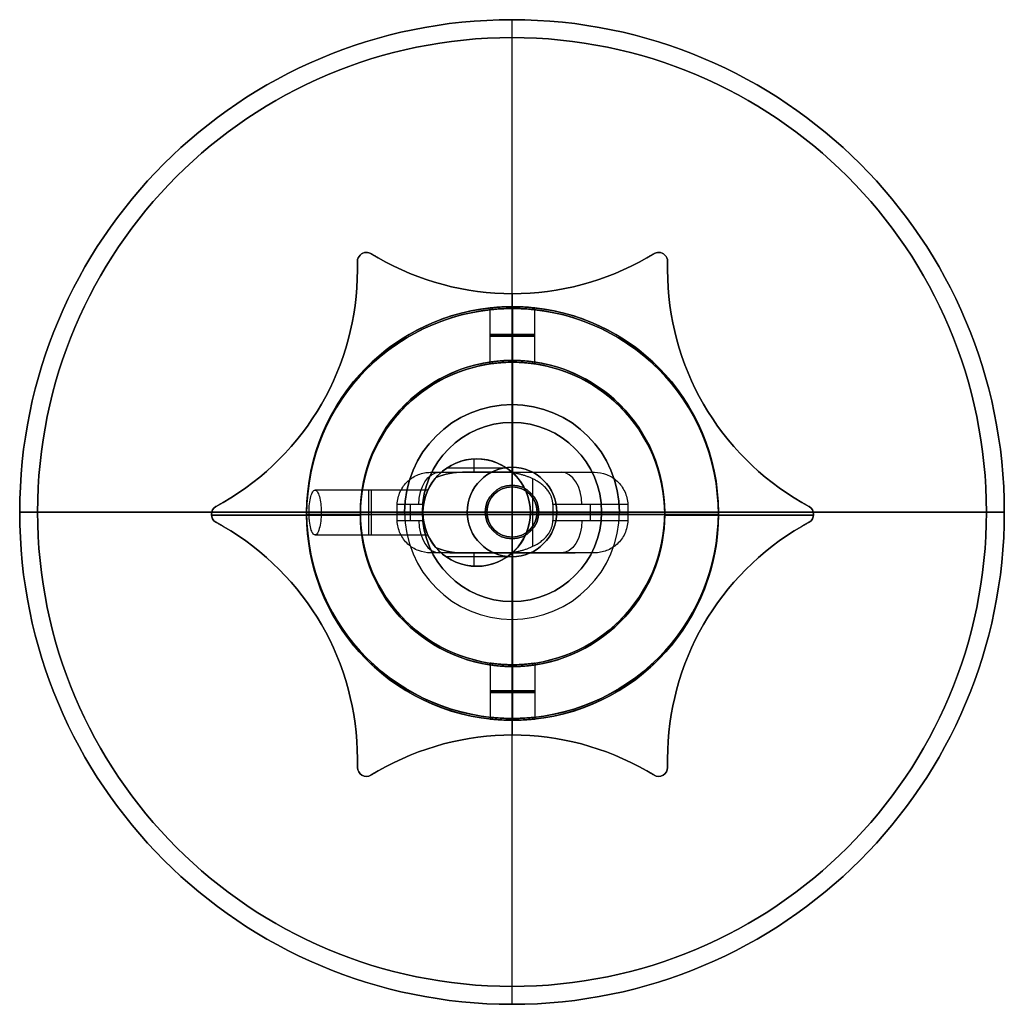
# Model space of a CAD drawing. Header units: millimetres. Extents: x 693.1 to 748.1, y -27.4 to 27.6.
import ezdxf

# ---------------------------------------------------------------- set-up
doc = ezdxf.new("R2010")
doc.units = ezdxf.units.MM
for name, color, linetype in [('CABLE', 7, 'Continuous'), ('Capa 01', 7, 'Continuous'), ('LUZ', 7, 'Continuous'), ('METAL NEGRO', 7, 'Continuous')]:
    doc.layers.add(name, color=color, linetype=linetype)

msp = doc.modelspace()

# ---------------------------------------------------------------- linework, layer by layer
at = {"layer": 'CABLE'}
for p, q in [((720.604, -1.267, 922.563), (720.604, 1.533, 922.563)), ((720.604, -1.267, 1216.75), (720.604, 1.533, 1216.75)), ((722.004, 0.133, 922.563), (719.204, 0.133, 922.563)), ((719.204, 0.133, 1216.75), (722.004, 0.133, 1216.75)), ((719.204, 0.133, 1216.75), (719.204, 0.133, 922.563)), ((722.004, 0.133, 1216.75), (722.004, 0.133, 922.563))]:
    msp.add_line(p, q, dxfattribs=at)
at = {"layer": 'CABLE', "extrusion": (0, 0, -1)}
for centre, start, end in [((-720.604, 0.133, -922.563), 270, 90), ((-720.604, 0.133, -1069.656), 270, 90), ((-720.604, 0.133, -1216.75), 90, 270), ((-720.604, 0.133, -1069.656), 90, 270)]:
    msp.add_arc(centre, 1.4, start, end, dxfattribs=at)
at = {"layer": 'CABLE'}
for centre, start, end in [((720.604, 0.133, 1216.75), 90, 270), ((720.604, 0.133, 922.563), 270, 90)]:
    msp.add_arc(centre, 1.4, start, end, dxfattribs=at)
for points in [[(720.604, 1.533, 922.563), (720.604, 1.533, 1020.625), (720.604, 1.533, 1118.688), (720.604, 1.533, 1216.75)], [(720.604, -1.267, 1216.75), (720.604, -1.267, 1118.688), (720.604, -1.267, 1020.625), (720.604, -1.267, 922.563)]]:
    msp.add_open_spline(points, degree=3, dxfattribs=at)
at = {"layer": 'Capa 01'}
for p, q in [((720.604, 27.633, 1411.75), (720.604, 27.633, 1226.75)), ((720.604, 26.633, 1411.75), (720.604, 27.633, 1411.75)), ((720.604, 6.133, 1226.75), (720.604, 27.633, 1226.75)), ((720.604, 26.633, 1411.75), (720.604, 26.633, 1227.75)), ((720.604, 5.133, 1227.75), (720.604, 26.633, 1227.75)), ((720.604, 6.133, 1224.75), (720.604, 6.133, 1226.75)), ((720.604, 2.633, 1224.75), (720.604, 6.133, 1224.75)), ((720.604, 5.133, 1225.75), (720.604, 5.133, 1227.75)), ((720.604, 1.633, 1225.75), (720.604, 5.133, 1225.75)), ((720.604, 2.633, 1216.75), (720.604, 2.633, 1224.75)), ((720.604, -2.367, 1216.75), (720.604, 2.633, 1216.75)), ((720.604, 1.633, 1217.75), (720.604, 1.633, 1225.75)), ((720.604, -1.367, 1217.75), (720.604, 1.633, 1217.75)), ((693.104, 0.133, 1411.75), (694.104, 0.133, 1411.75)), ((714.604, 0.133, 1226.75), (693.104, 0.133, 1226.75)), ((694.104, 0.133, 1227.75), (715.604, 0.133, 1227.75)), ((718.104, 0.133, 1224.75), (714.604, 0.133, 1224.75)), ((715.604, 0.133, 1225.75), (719.104, 0.133, 1225.75)), ((723.104, 0.133, 1216.75), (718.104, 0.133, 1216.75)), ((719.104, 0.133, 1217.75), (722.104, 0.133, 1217.75)), ((722.104, 0.133, 1225.75), (725.604, 0.133, 1225.75)), ((726.604, 0.133, 1224.75), (723.104, 0.133, 1224.75)), ((725.604, 0.133, 1227.75), (747.104, 0.133, 1227.75)), ((748.104, 0.133, 1226.75), (726.604, 0.133, 1226.75)), ((747.104, 0.133, 1411.75), (748.104, 0.133, 1411.75)), ((720.604, -1.367, 1217.75), (720.604, -1.367, 1225.75)), ((720.604, -4.867, 1225.75), (720.604, -1.367, 1225.75)), ((720.604, -5.867, 1224.75), (720.604, -2.367, 1224.75)), ((720.604, -2.367, 1216.75), (720.604, -2.367, 1224.75)), ((720.604, -4.867, 1225.75), (720.604, -4.867, 1227.75)), ((720.604, -26.367, 1227.75), (720.604, -4.867, 1227.75)), ((720.604, -27.367, 1226.75), (720.604, -5.867, 1226.75)), ((720.604, -5.867, 1224.75), (720.604, -5.867, 1226.75)), ((720.604, -26.367, 1411.75), (720.604, -26.367, 1227.75)), ((720.604, -27.367, 1411.75), (720.604, -26.367, 1411.75)), ((720.604, -27.367, 1411.75), (720.604, -27.367, 1226.75))]:
    msp.add_line(p, q, dxfattribs=at)
at = {"layer": 'Capa 01', "extrusion": (0, 0, -1)}
for centre, radius, start, end in [((-720.604, 0.133, -1411.75), 27.5, 0, 180), ((-720.604, 0.133, -1319.25), 27.5, 0, 180), ((-720.604, 0.133, -1411.75), 26.5, 0, 180), ((-720.604, 0.133, -1319.75), 26.5, 0, 180), ((-720.604, 0.133, -1226.75), 6, 0, 180), ((-720.604, 0.133, -1227.75), 5, 0, 180), ((-720.604, 0.133, -1224.75), 2.5, 0, 180), ((-720.604, 0.133, -1225.75), 1.5, 0, 180), ((-720.604, 0.133, -1411.75), 27.5, 180, 0), ((-720.604, 0.133, -1319.25), 27.5, 180, 0), ((-720.604, 0.133, -1411.75), 26.5, 180, 0), ((-720.604, 0.133, -1319.75), 26.5, 180, 0), ((-720.604, 0.133, -1227.75), 5, 180, 0), ((-720.604, 0.133, -1216.75), 2.5, 180, 0), ((-720.604, 0.133, -1225.75), 1.5, 180, 0)]:
    msp.add_arc(centre, radius, start, end, dxfattribs=at)
at = {"layer": 'Capa 01'}
for centre, radius, start, end in [((720.604, 0.133, 1226.75), 27.5, 0, 180), ((720.604, 0.133, 1227.75), 26.5, 0, 180), ((720.604, 0.133, 1224.75), 6, 0, 180), ((720.604, 0.133, 1225.75), 6, 0, 180), ((720.604, 0.133, 1225.75), 5, 0, 180), ((720.604, 0.133, 1226.75), 5, 0, 180), ((720.604, 0.133, 1216.75), 2.5, 0, 180), ((720.604, 0.133, 1220.75), 2.5, 0, 180), ((720.604, 0.133, 1217.75), 1.5, 0, 180), ((720.604, 0.133, 1221.75), 1.5, 0, 180), ((720.604, 0.133, 1226.75), 27.5, 180, 0), ((720.604, 0.133, 1227.75), 26.5, 180, 0), ((720.604, 0.133, 1224.75), 6, 180, 0), ((720.604, 0.133, 1226.75), 6, 180, 0), ((720.604, 0.133, 1225.75), 6, 180, 0), ((720.604, 0.133, 1225.75), 5, 180, 0), ((720.604, 0.133, 1226.75), 5, 180, 0), ((720.604, 0.133, 1224.75), 2.5, 180, 0), ((720.604, 0.133, 1220.75), 2.5, 180, 0), ((720.604, 0.133, 1217.75), 1.5, 180, 0), ((720.604, 0.133, 1221.75), 1.5, 180, 0)]:
    msp.add_arc(centre, radius, start, end, dxfattribs=at)
for points in [[(693.104, 0.133, 1226.75), (693.104, 0.133, 1411.75)], [(694.104, 0.133, 1411.75), (694.104, 0.133, 1227.75)], [(714.604, 0.133, 1224.75), (714.604, 0.133, 1226.75)], [(715.604, 0.133, 1227.75), (715.604, 0.133, 1225.75)], [(718.104, 0.133, 1216.75), (718.104, 0.133, 1224.75)], [(719.104, 0.133, 1225.75), (719.104, 0.133, 1217.75)], [(722.104, 0.133, 1217.75), (722.104, 0.133, 1225.75)], [(723.104, 0.133, 1224.75), (723.104, 0.133, 1216.75)], [(725.604, 0.133, 1225.75), (725.604, 0.133, 1227.75)], [(726.604, 0.133, 1226.75), (726.604, 0.133, 1224.75)], [(747.104, 0.133, 1227.75), (747.104, 0.133, 1411.75)], [(748.104, 0.133, 1411.75), (748.104, 0.133, 1226.75)]]:
    msp.add_open_spline(points, degree=1, dxfattribs=at)
at = {"layer": 'LUZ'}
for p, q in [((712.722, 14.567, 466.75), (713.132, 14.33, 466.75)), ((712.927, 14.449, 916.75), (712.927, 14.449, 16.75)), ((728.132, 14.33, 466.75), (728.543, 14.567, 466.75)), ((728.338, 14.449, 916.75), (728.338, 14.449, 16.75)), ((711.972, 14.134, 466.75), (711.972, 13.66, 466.75)), ((711.972, 13.897, 16.75), (711.972, 13.897, 916.75)), ((729.293, 13.66, 466.75), (729.293, 14.134, 466.75)), ((729.293, 13.897, 16.75), (729.293, 13.897, 916.75)), ((720.632, 8.5, 916.75), (720.632, 12.321, 916.75)), ((720.632, 8.5, 16.75), (720.632, 12.321, 16.75)), ((704.062, 0.433, 466.75), (704.472, 0.67, 466.75)), ((704.267, 0.551, 916.75), (704.267, 0.551, 16.75)), ((736.793, 0.67, 466.75), (737.203, 0.433, 466.75)), ((736.998, 0.551, 916.75), (736.998, 0.551, 16.75)), ((712.132, 0, 916.75), (712.132, 0, 16.75)), ((729.132, 0, 916.75), (729.132, 0, 16.75)), ((703.812, 0, 916.75), (703.812, 0, 16.75)), ((703.813, -0.039, 916.75), (712.133, -0.039, 916.75)), ((712.133, -0.039, 16.75), (703.813, -0.039, 16.75)), ((704.472, -0.67, 466.75), (704.062, -0.433, 466.75)), ((729.132, -0.039, 916.75), (737.451, -0.039, 916.75)), ((737.451, -0.039, 16.75), (729.132, -0.039, 16.75)), ((737.203, -0.433, 466.75), (736.793, -0.67, 466.75)), ((737.453, 0, 916.75), (737.453, 0, 16.75)), ((704.267, -0.551, 916.75), (704.267, -0.551, 16.75)), ((736.998, -0.551, 916.75), (736.998, -0.551, 16.75)), ((720.632, -12.321, 916.75), (720.632, -8.5, 916.75)), ((720.632, -12.321, 16.75), (720.632, -8.5, 16.75)), ((720.632, -12.321, 16.75), (720.632, -12.321, 916.75)), ((711.972, -13.66, 466.75), (711.972, -14.134, 466.75)), ((729.293, -14.134, 466.75), (729.293, -13.66, 466.75)), ((711.972, -13.897, 16.75), (711.972, -13.897, 916.75)), ((729.293, -13.897, 16.75), (729.293, -13.897, 916.75)), ((712.472, -14.634, 916.75), (712.472, -14.634, 16.75)), ((713.132, -14.33, 466.75), (712.722, -14.567, 466.75)), ((712.927, -14.449, 916.75), (712.927, -14.449, 16.75)), ((728.543, -14.567, 466.75), (728.132, -14.33, 466.75)), ((728.338, -14.449, 916.75), (728.338, -14.449, 16.75)), ((728.793, -14.634, 916.75), (728.793, -14.634, 16.75))]:
    msp.add_line(p, q, dxfattribs=at)
at = {"layer": 'LUZ', "extrusion": (0, 0, -1)}
for centre, radius, start, end in [((-712.472, 14.134, -916.75), 0.5, 360, 90), ((-712.472, 14.134, -466.75), 0.5, 0, 90), ((-712.472, 14.134, -16.75), 0.5, 90, 120), ((-712.472, 14.134, -466.75), 0.5, 90, 120), ((-720.632, 27.321, -916.75), 15, 270, 300), ((-720.632, 27.321, -916.75), 15, 240, 270), ((-728.793, 14.134, -916.75), 0.5, 60, 90), ((-728.793, 14.134, -466.75), 0.5, 60, 90), ((-728.793, 14.134, -16.75), 0.5, 90, 180), ((-728.793, 14.134, -466.75), 0.5, 90, 180), ((-696.972, 13.66, -916.75), 15, 180, 240), ((-744.293, 13.66, -916.75), 15, 300, 360), ((-720.632, 0, -916.75), 8.5, 270, 90), ((-720.632, 0, -466.75), 8.5, 270, 90), ((-720.632, 0, -916.75), 8.5, 90, 270), ((-720.632, 0, -466.75), 8.5, 90, 270), ((-704.312, 0, -16.75), 0.5, 300, 60), ((-704.312, 0, -466.75), 0.5, 300, 60), ((-736.953, 0, -16.75), 0.5, 120, 240), ((-736.953, 0, -466.75), 0.5, 120, 240), ((-696.972, -13.66, -916.75), 15, 120, 180), ((-744.293, -13.66, -916.75), 15, 0, 60), ((-720.632, -27.321, -916.75), 15, 60, 120), ((-712.472, -14.134, -16.75), 0.5, 240, 0), ((-712.472, -14.134, -466.75), 0.5, 240, 0), ((-728.793, -14.134, -16.75), 0.5, 180, 300), ((-728.793, -14.134, -466.75), 0.5, 180, 300)]:
    msp.add_arc(centre, radius, start, end, dxfattribs=at)
at = {"layer": 'LUZ'}
for centre, radius, start, end in [((712.472, 14.134, 16.75), 0.5, 90, 180), ((712.472, 14.134, 916.75), 0.5, 60, 90), ((720.632, 27.321, 16.75), 15, 240, 270), ((720.632, 27.321, 466.75), 15, 240, 270), ((720.632, 27.321, 16.75), 15, 270, 300), ((720.632, 27.321, 466.75), 15, 270, 300), ((728.793, 14.134, 16.75), 0.5, 90, 120), ((728.793, 14.134, 916.75), 0.5, 0, 90), ((696.972, 13.66, 16.75), 15, 300, 0), ((696.972, 13.66, 466.75), 15, 300, 0), ((744.293, 13.66, 16.75), 15, 180, 240), ((744.293, 13.66, 466.75), 15, 180, 240), ((720.632, 0, 16.75), 8.5, 90, 270), ((720.632, 0, 16.75), 8.5, 270, 90), ((704.312, 0, 916.75), 0.5, 120, 240), ((736.953, 0, 916.75), 0.5, 300, 60), ((696.972, -13.66, 16.75), 15, 360, 60), ((696.972, -13.66, 466.75), 15, 0, 60), ((744.293, -13.66, 16.75), 15, 120, 180), ((744.293, -13.66, 466.75), 15, 120, 180), ((720.632, -27.321, 16.75), 15, 60, 120), ((720.632, -27.321, 466.75), 15, 60, 120), ((712.472, -14.134, 916.75), 0.5, 180, 300), ((728.793, -14.134, 916.75), 0.5, 240, 360)]:
    msp.add_arc(centre, radius, start, end, dxfattribs=at)
for points in [[(712.472, 14.634, 916.75), (712.472, 14.634, 16.75)], [(712.722, 14.567, 16.75), (712.722, 14.567, 916.75)], [(713.132, 14.33, 916.75), (712.722, 14.567, 916.75)], [(712.722, 14.567, 16.75), (713.132, 14.33, 16.75)], [(713.132, 14.33, 916.75), (713.132, 14.33, 16.75)], [(728.132, 14.33, 16.75), (728.543, 14.567, 16.75)], [(728.543, 14.567, 916.75), (728.132, 14.33, 916.75)], [(728.132, 14.33, 16.75), (728.132, 14.33, 916.75)], [(728.543, 14.567, 16.75), (728.543, 14.567, 916.75)], [(728.793, 14.634, 916.75), (728.793, 14.634, 16.75)], [(711.972, 14.134, 16.75), (711.972, 14.134, 916.75)], [(711.972, 14.134, 916.75), (711.972, 13.66, 916.75)], [(711.972, 13.66, 16.75), (711.972, 14.134, 16.75)], [(729.293, 13.66, 916.75), (729.293, 14.134, 916.75)], [(729.293, 14.134, 16.75), (729.293, 13.66, 16.75)], [(729.293, 14.134, 16.75), (729.293, 14.134, 916.75)], [(711.972, 13.66, 16.75), (711.972, 13.66, 916.75)], [(729.293, 13.66, 916.75), (729.293, 13.66, 16.75)], [(720.632, 12.321, 916.75), (720.632, 12.321, 16.75)], [(720.632, 8.5, 916.75), (720.632, 8.5, 16.75)], [(704.472, 0.67, 916.75), (704.062, 0.433, 916.75)], [(704.062, 0.433, 16.75), (704.472, 0.67, 16.75)], [(704.472, 0.67, 916.75), (704.472, 0.67, 16.75)], [(736.793, 0.67, 16.75), (737.203, 0.433, 16.75)], [(736.793, 0.67, 16.75), (736.793, 0.67, 916.75)], [(737.203, 0.433, 916.75), (736.793, 0.67, 916.75)], [(704.062, 0.433, 916.75), (704.062, 0.433, 16.75)], [(737.203, 0.433, 916.75), (737.203, 0.433, 16.75)], [(704.472, -0.67, 16.75), (704.062, -0.433, 16.75)], [(704.062, -0.433, 916.75), (704.472, -0.67, 916.75)], [(704.062, -0.433, 16.75), (704.062, -0.433, 916.75)], [(736.793, -0.67, 916.75), (737.203, -0.433, 916.75)], [(737.203, -0.433, 16.75), (736.793, -0.67, 16.75)], [(737.203, -0.433, 16.75), (737.203, -0.433, 916.75)], [(704.472, -0.67, 16.75), (704.472, -0.67, 916.75)], [(736.793, -0.67, 916.75), (736.793, -0.67, 16.75)], [(720.632, -8.5, 16.75), (720.632, -8.5, 916.75)], [(711.972, -13.66, 916.75), (711.972, -14.134, 916.75)], [(711.972, -14.134, 16.75), (711.972, -13.66, 16.75)], [(711.972, -13.66, 916.75), (711.972, -13.66, 16.75)], [(729.293, -14.134, 916.75), (729.293, -13.66, 916.75)], [(729.293, -13.66, 16.75), (729.293, -14.134, 16.75)], [(729.293, -13.66, 16.75), (729.293, -13.66, 916.75)], [(711.972, -14.134, 16.75), (711.972, -14.134, 916.75)], [(729.293, -14.134, 916.75), (729.293, -14.134, 16.75)], [(713.132, -14.33, 16.75), (712.722, -14.567, 16.75)], [(712.722, -14.567, 916.75), (713.132, -14.33, 916.75)], [(712.722, -14.567, 16.75), (712.722, -14.567, 916.75)], [(713.132, -14.33, 16.75), (713.132, -14.33, 916.75)], [(728.132, -14.33, 916.75), (728.543, -14.567, 916.75)], [(728.543, -14.567, 16.75), (728.132, -14.33, 16.75)], [(728.132, -14.33, 916.75), (728.132, -14.33, 16.75)], [(728.543, -14.567, 916.75), (728.543, -14.567, 16.75)]]:
    msp.add_open_spline(points, degree=1, dxfattribs=at)
at = {"layer": 'METAL NEGRO'}
for p, q in [((720.632, 8.6, 916.75), (720.632, 11.6, 916.75)), ((719.382, 8.508, 919.25), (719.382, 11.532, 919.25)), ((719.382, 8.408, 14.25), (719.382, 11.432, 14.25)), ((720.632, 8.5, 16.75), (720.632, 11.5, 16.75)), ((721.882, 8.508, 919.25), (721.882, 11.532, 919.25)), ((721.882, 8.408, 14.25), (721.882, 11.432, 14.25)), ((720.632, 2.336, 922), (720.632, 8.6, 922)), ((720.632, -8.5, 11.5), (720.632, 8.5, 11.5)), ((718.483, 2.35, 930.75), (718.483, 3.096, 930.75)), ((716.052, 2.35, 932.306), (717.351, 2.35, 931.215)), ((720.33, 2.573, 930.75), (716.935, 2.573, 930.75)), ((717.137, 2.35, 931.395), (724.128, 2.35, 931.395)), ((720.632, 2.35, 933.278), (720.632, 2.35, 928.462)), ((721.771, -1.786, 928), (721.771, 1.986, 928)), ((714.926, -0.35, 930.901), (714.926, 0.55, 930.901)), ((724.981, -0.35, 929.761), (724.981, 0.55, 929.761)), ((709.132, 0.1, 916.75), (709.132, 0.1, 922)), ((712.132, 0.1, 916.75), (709.132, 0.1, 916.75)), ((709.132, 0, 16.75), (709.132, 0, 11.5)), ((709.132, 0, 16.75), (712.132, 0, 16.75)), ((715.632, 0.1, 923.75), (709.266, 0.1, 923.75)), ((715.632, 0.1, 926.25), (709.947, 0.1, 926.25)), ((712.132, 0.1, 916.75), (712.132, 0.1, 922)), ((715.632, 0.1, 922), (712.132, 0.1, 922)), ((712.132, 0, 16.75), (712.132, 0, 11.5)), ((712.132, 0, 11.5), (729.132, 0, 11.5)), ((714.185, 0.1, 931.522), (715.632, 0.1, 930.308)), ((715.632, 0.1, 930.308), (715.632, 0.1, 926.25)), ((715.632, 0.1, 923.75), (715.632, 0.1, 922)), ((721.632, 0.1, 928), (721.632, 0.1, 922)), ((729.132, 0.1, 922), (721.632, 0.1, 922)), ((721.632, 0.1, 928), (722.882, 0.1, 928)), ((722.882, 0.1, 928), (727.08, 0.1, 931.522)), ((729.132, 0.1, 916.75), (729.132, 0.1, 922)), ((732.132, 0.1, 916.75), (729.132, 0.1, 916.75)), ((729.132, 0, 16.75), (729.132, 0, 11.5)), ((729.132, 0, 16.75), (732.132, 0, 16.75)), ((732.132, 0.1, 916.75), (732.132, 0.1, 922)), ((732.132, 0, 16.75), (732.132, 0, 11.5)), ((717.137, -2.15, 931.395), (724.128, -2.15, 931.395)), ((718.483, -2.896, 930.75), (718.483, -2.15, 930.75)), ((720.632, -8.4, 922), (720.632, -2.136, 922)), ((720.632, -2.15, 928.462), (720.632, -2.15, 933.278)), ((720.33, -2.373, 930.75), (716.935, -2.373, 930.75)), ((719.382, -8.308, 919.25), (719.382, -11.332, 919.25)), ((719.382, -8.408, 14.25), (719.382, -11.432, 14.25)), ((720.632, -11.4, 916.75), (720.632, -8.4, 916.75)), ((720.632, -11.5, 16.75), (720.632, -8.5, 16.75)), ((721.882, -8.308, 919.25), (721.882, -11.332, 919.25)), ((721.882, -8.408, 14.25), (721.882, -11.432, 14.25))]:
    msp.add_line(p, q, dxfattribs=at)
for centre, radius, start, end in [((720.632, 0.1, 916.75), 11.5, 90, 270), ((720.632, 0.1, 922), 11.5, 360, 90), ((720.632, 0.1, 919.375), 11.5, 96.2088, 263.7912), ((720.632, 0, 11.5), 11.5, 90, 180), ((720.632, 0, 16.75), 11.5, 270, 90), ((720.632, 0.1, 919.375), 11.5, 276.2083, 83.7914), ((720.632, 0.1, 916.75), 8.5, 90, 270), ((720.632, 0.1, 919.375), 8.5, 98.4136, 261.5868), ((720.632, 0, 11.5), 8.5, 90, 270), ((720.632, 0.1, 916.75), 8.5, 270, 90), ((720.632, 0, 11.5), 8.5, 270, 90), ((720.632, 0.1, 919.375), 8.5, 278.4139, 81.5861), ((718.632, 0.1, 922), 3, 90, 270), ((718.632, 0.1, 922), 3, 270, 90), ((720.632, 0.1, 922), 11.5, 270, 0), ((720.632, 0, 11.5), 11.5, 180, 270)]:
    msp.add_arc(centre, radius, start, end, dxfattribs=at)
at = {"layer": 'METAL NEGRO', "extrusion": (0, 0, -1)}
for centre, radius, start, end in [((-720.632, 0.1, -922), 11.5, 0, 90), ((-720.632, 0.1, -916.75), 11.5, 90, 270), ((-720.632, 0, -16.75), 11.5, 270, 90), ((-720.632, 0, -14.125), 11.5, 276.2088, 83.7912), ((-720.632, 0, -11.5), 11.5, 90, 180), ((-720.632, 0, -14.125), 11.5, 96.2083, 263.7914), ((-720.632, 0, -16.75), 8.5, 270, 90), ((-720.632, 0.1, -922), 8.5, 270, 90), ((-720.632, 0, -14.125), 8.5, 278.4139, 81.5861), ((-720.632, 0.1, -922), 8.5, 90, 270), ((-720.632, 0, -16.75), 8.5, 90, 270), ((-720.632, 0, -14.125), 8.5, 98.4132, 261.5864), ((-718.632, 0.1, -926.375), 3, 270, 90), ((-718.632, 0.1, -930.75), 3, 40.4593, 90), ((-718.632, 0.1, -930.75), 3, 90, 131.4096), ((-718.632, 0.1, -926.375), 3, 90, 270), ((-718.632, 0.1, -928), 3, 132.5155, 227.4845), ((-720.632, 0.1, -922), 11.5, 270, 360), ((-720.632, 0, -11.5), 11.5, 180, 270), ((-718.632, 0.1, -930.75), 3, 270, 319.5407), ((-718.632, 0.1, -930.75), 3, 228.5904, 270)]:
    msp.add_arc(centre, radius, start, end, dxfattribs=at)
at = {"layer": 'METAL NEGRO', "extrusion": (0, 1, 0)}
for centre, radius, start, end in [((-720.632, 919.25, 10.054), 1.25, 270, 90), ((-720.632, 14.25, 9.954), 1.25, 270, 90), ((-720.632, 919.25, 10.054), 1.25, 90, 270), ((-720.632, 14.25, 9.954), 1.25, 90, 270), ((-720.632, 922, 2.35), 11.278, 66.0348, 113.9652), ((-720.632, 11.5), 11.5, 270, 360), ((-720.632, 11.5), 11.5, 180, 270)]:
    msp.add_arc(centre, radius, start, end, dxfattribs=at)
at = {"layer": 'METAL NEGRO', "extrusion": (0.766044, 4.08562e-14, -0.642788)}
msp.add_arc((0.55, 1174.457, -50.091), 1.8, 270, 0, dxfattribs=at)
at = {"layer": 'METAL NEGRO', "extrusion": (0.766044, 2.54019e-13, 0.642788)}
msp.add_arc((0.55, 248.029, 1152.388), 1.8, 270, 360, dxfattribs=at)
at = {"layer": 'METAL NEGRO', "extrusion": (-1, 0, 0)}
for centre, start, end in [((-0.1, 925, -712.586), 180, 0), ((-0.1, 925, -712.753), 0, 180)]:
    msp.add_arc(centre, 1.25, start, end, dxfattribs=at)
at = {"layer": 'METAL NEGRO', "extrusion": (-0.642788, 3.64262e-11, -0.766044)}
msp.add_arc((-0.1, 40.614, -1172.657), 11.06, 90, 92.3318, dxfattribs=at)
at = {"layer": 'METAL NEGRO', "extrusion": (0.642788, 5.40138e-11, -0.766044)}
msp.add_arc((0.1, 1144.687, -246.229), 11.06, 87.6682, 90, dxfattribs=at)
at = {"layer": 'METAL NEGRO', "extrusion": (0, -1, 0)}
for centre, radius, start, end in [((720.632, 922, -0.1), 11.5, 171.2471, 180), ((720.632, 922, -0.1), 11.5, 124.1028, 158.3112), ((720.632, 922, -0.1), 11.5, 360, 55.8972), ((720.632, 922, 2.15), 11.278, 66.0348, 113.9652), ((720.632, 919.25, 9.854), 1.25, 90, 270), ((720.632, 919.25, 9.854), 1.25, 270, 90), ((720.632, 14.25, 9.954), 1.25, 90, 270), ((720.632, 14.25, 9.954), 1.25, 270, 90)]:
    msp.add_arc(centre, radius, start, end, dxfattribs=at)
at = {"layer": 'METAL NEGRO', "extrusion": (-0.642788, -1.34285e-11, -0.766044)}
msp.add_arc((-0.1, 40.614, -1172.657), 11.06, 87.6682, 90, dxfattribs=at)
at = {"layer": 'METAL NEGRO', "extrusion": (0.642788, -3.74488e-11, -0.766044)}
msp.add_arc((0.1, 1144.687, -246.229), 11.06, 90, 92.3318, dxfattribs=at)
at = {"layer": 'METAL NEGRO', "extrusion": (-0.766044, 2.04281e-13, 0.642788)}
msp.add_arc((0.35, 1174.457, 50.091), 1.8, 270, 0, dxfattribs=at)
at = {"layer": 'METAL NEGRO', "extrusion": (-0.766044, 4.08562e-14, -0.642788)}
msp.add_arc((0.35, 248.029, -1152.388), 1.8, 270, 360, dxfattribs=at)
at = {"layer": 'METAL NEGRO'}
for points, knots in [([(720.632, 11.6, 920.5), (720.469, 11.6, 920.5), (720.305, 11.596, 920.467), (720.004, 11.584, 920.343), (719.864, 11.575, 920.25), (719.634, 11.557, 920.019), (719.541, 11.548, 919.881), (719.415, 11.536, 919.578), (719.383, 11.532, 919.416), (719.382, 11.532, 919.086), (719.415, 11.536, 918.923), (719.54, 11.548, 918.621), (719.633, 11.557, 918.482), (719.863, 11.575, 918.251), (720.002, 11.584, 918.158), (720.303, 11.596, 918.033), (720.467, 11.6, 918), (720.632, 11.6, 918)], [0, 0, 0, 0, 0.494393, 0.494393, 0.988786, 0.988786, 1.483179, 1.483179, 1.977572, 1.977572, 2.471965, 2.471965, 2.966358, 2.966358, 3.460751, 3.460751, 3.955144, 3.955144, 3.955144, 3.955144]), ([(720.632, 11.6, 918), (720.798, 11.6, 918), (720.96, 11.596, 918.033), (721.263, 11.584, 918.158), (721.401, 11.575, 918.251), (721.632, 11.557, 918.482), (721.725, 11.548, 918.621), (721.85, 11.536, 918.922), (721.882, 11.532, 919.086), (721.882, 11.532, 919.331), (721.874, 11.533, 919.414), (721.842, 11.536, 919.574), (721.819, 11.539, 919.652), (721.725, 11.548, 919.879), (721.633, 11.557, 920.017), (721.4, 11.575, 920.25), (721.262, 11.584, 920.342), (721.035, 11.593, 920.436), (720.957, 11.596, 920.46), (720.797, 11.599, 920.492), (720.714, 11.6, 920.5), (720.632, 11.6, 920.5)], [0, 0, 0, 0, 0.493806, 0.493806, 0.987612, 0.987612, 1.481418, 1.481418, 1.975223, 1.975223, 2.222126, 2.222126, 2.469029, 2.469029, 2.962835, 2.962835, 3.456641, 3.456641, 3.703544, 3.703544, 3.950447, 3.950447, 3.950447, 3.950447]), ([(720.632, 11.5, 15.5), (720.469, 11.5, 15.5), (720.305, 11.496, 15.467), (720.004, 11.484, 15.343), (719.864, 11.475, 15.25), (719.634, 11.457, 15.019), (719.541, 11.448, 14.881), (719.415, 11.436, 14.578), (719.383, 11.432, 14.416), (719.382, 11.432, 14.086), (719.415, 11.436, 13.923), (719.54, 11.448, 13.621), (719.633, 11.457, 13.482), (719.863, 11.475, 13.251), (720.002, 11.484, 13.158), (720.303, 11.496, 13.033), (720.467, 11.5, 13), (720.632, 11.5, 13)], [0, 0, 0, 0, 0.494393, 0.494393, 0.988786, 0.988786, 1.483179, 1.483179, 1.977572, 1.977572, 2.471965, 2.471965, 2.966358, 2.966358, 3.460751, 3.460751, 3.955144, 3.955144, 3.955144, 3.955144]), ([(720.632, 11.5, 13), (720.798, 11.5, 13), (720.96, 11.496, 13.033), (721.263, 11.484, 13.158), (721.401, 11.475, 13.251), (721.632, 11.457, 13.482), (721.725, 11.448, 13.621), (721.85, 11.436, 13.922), (721.882, 11.432, 14.086), (721.882, 11.432, 14.331), (721.874, 11.433, 14.414), (721.842, 11.436, 14.574), (721.819, 11.439, 14.652), (721.725, 11.448, 14.879), (721.633, 11.457, 15.017), (721.4, 11.475, 15.25), (721.262, 11.484, 15.342), (721.035, 11.493, 15.436), (720.957, 11.496, 15.46), (720.797, 11.499, 15.492), (720.714, 11.5, 15.5), (720.632, 11.5, 15.5)], [0, 0, 0, 0, 0.493806, 0.493806, 0.987612, 0.987612, 1.481418, 1.481418, 1.975223, 1.975223, 2.222126, 2.222126, 2.469029, 2.469029, 2.962835, 2.962835, 3.456641, 3.456641, 3.703544, 3.703544, 3.950447, 3.950447, 3.950447, 3.950447]), ([(720.632, 8.6, 920.5), (720.551, 8.6, 920.5), (720.468, 8.599, 920.492), (720.307, 8.594, 920.46), (720.23, 8.591, 920.436), (720.003, 8.578, 920.342), (719.865, 8.566, 920.25), (719.632, 8.542, 920.017), (719.54, 8.53, 919.88), (719.446, 8.517, 919.653), (719.423, 8.513, 919.575), (719.391, 8.509, 919.414), (719.382, 8.508, 919.331), (719.383, 8.508, 919.086), (719.415, 8.513, 918.922), (719.54, 8.53, 918.621), (719.633, 8.542, 918.481), (719.864, 8.566, 918.251), (720.002, 8.578, 918.158), (720.305, 8.595, 918.033), (720.467, 8.6, 918), (720.632, 8.6, 918)], [-3.952953, -3.952953, -3.952953, -3.952953, -3.705894, -3.705894, -3.458834, -3.458834, -2.964715, -2.964715, -2.470596, -2.470596, -2.223536, -2.223536, -1.976477, -1.976477, -1.482358, -1.482358, -0.988238, -0.988238, -0.494119, -0.494119, 0, 0, 0, 0]), ([(720.632, 8.5, 15.5), (720.469, 8.5, 15.5), (720.305, 8.495, 15.467), (720.004, 8.478, 15.343), (719.864, 8.466, 15.25), (719.692, 8.448, 15.077), (719.639, 8.442, 15.013), (719.548, 8.431, 14.877), (719.51, 8.426, 14.805), (719.415, 8.413, 14.578), (719.383, 8.408, 14.416), (719.382, 8.408, 14.086), (719.415, 8.413, 13.923), (719.54, 8.43, 13.621), (719.633, 8.442, 13.482), (719.863, 8.466, 13.252), (720.002, 8.478, 13.158), (720.303, 8.495, 13.033), (720.467, 8.5, 13), (720.632, 8.5, 13)], [-3.955346, -3.955346, -3.955346, -3.955346, -3.460928, -3.460928, -2.96651, -2.96651, -2.719301, -2.719301, -2.472092, -2.472092, -1.977673, -1.977673, -1.483255, -1.483255, -0.988837, -0.988837, -0.494418, -0.494418, 0, 0, 0, 0]), ([(720.632, 8.6, 920.5), (720.796, 8.6, 920.5), (720.96, 8.595, 920.467), (721.261, 8.578, 920.343), (721.4, 8.566, 920.25), (721.573, 8.548, 920.077), (721.626, 8.542, 920.013), (721.717, 8.531, 919.877), (721.755, 8.526, 919.805), (721.85, 8.513, 919.578), (721.882, 8.508, 919.416), (721.883, 8.508, 919.086), (721.85, 8.513, 918.923), (721.725, 8.53, 918.621), (721.632, 8.542, 918.482), (721.402, 8.566, 918.252), (721.263, 8.578, 918.158), (720.962, 8.595, 918.033), (720.798, 8.6, 918), (720.632, 8.6, 918)], [0, 0, 0, 0, 0.494418, 0.494418, 0.988837, 0.988837, 1.236046, 1.236046, 1.483255, 1.483255, 1.977673, 1.977673, 2.472092, 2.472092, 2.96651, 2.96651, 3.460928, 3.460928, 3.955346, 3.955346, 3.955346, 3.955346]), ([(720.632, 8.5, 15.5), (720.714, 8.5, 15.5), (720.797, 8.499, 15.492), (720.957, 8.494, 15.46), (721.035, 8.491, 15.436), (721.262, 8.478, 15.342), (721.4, 8.466, 15.25), (721.633, 8.442, 15.017), (721.725, 8.43, 14.88), (721.819, 8.417, 14.653), (721.842, 8.413, 14.575), (721.874, 8.409, 14.414), (721.882, 8.408, 14.331), (721.882, 8.408, 14.086), (721.849, 8.413, 13.922), (721.725, 8.43, 13.621), (721.632, 8.442, 13.481), (721.401, 8.466, 13.251), (721.263, 8.478, 13.158), (720.96, 8.495, 13.033), (720.798, 8.5, 13), (720.632, 8.5, 13)], [0, 0, 0, 0, 0.24706, 0.24706, 0.494119, 0.494119, 0.988238, 0.988238, 1.482358, 1.482358, 1.729417, 1.729417, 1.976477, 1.976477, 2.470596, 2.470596, 2.964715, 2.964715, 3.458834, 3.458834, 3.952953, 3.952953, 3.952953, 3.952953]), ([(714.192, 0.55, 931.516), (714.196, 0.676, 931.513), (714.212, 0.799, 931.516), (714.27, 1.04, 931.534), (714.311, 1.16, 931.549), (714.466, 1.494, 931.61), (714.614, 1.694, 931.672), (714.875, 1.935, 931.785), (714.97, 2.008, 931.826), (715.168, 2.131, 931.914), (715.272, 2.183, 931.959), (715.487, 2.266, 932.055), (715.599, 2.298, 932.104), (715.823, 2.339, 932.204), (715.937, 2.35, 932.254), (716.052, 2.35, 932.306)], [0, 0, 0, 0, 0.37557, 0.37557, 0.75114, 0.75114, 1.502279, 1.502279, 1.877849, 1.877849, 2.253419, 2.253419, 2.628989, 2.628989, 3.004559, 3.004559, 3.004559, 3.004559]), ([(725.213, 2.35, 932.306), (725.443, 2.35, 932.203), (725.668, 2.309, 932.104), (726.102, 2.141, 931.911), (726.3, 2.019, 931.824), (726.564, 1.774, 931.71), (726.644, 1.685, 931.676), (726.786, 1.491, 931.616), (726.849, 1.385, 931.59), (726.953, 1.16, 931.549), (726.994, 1.044, 931.534), (727.052, 0.802, 931.516), (727.069, 0.676, 931.513), (727.073, 0.55, 931.516)], [0, 0, 0, 0, 0.751676, 0.751676, 1.503353, 1.503353, 1.879191, 1.879191, 2.255029, 2.255029, 2.630868, 2.630868, 3.006706, 3.006706, 3.006706, 3.006706]), ([(715.666, 0.55, 930.279), (715.689, 0.697, 930.26), (715.722, 0.843, 930.256), (715.809, 1.125, 930.274), (715.864, 1.265, 930.298), (715.988, 1.524, 930.373), (716.058, 1.646, 930.426), (716.204, 1.866, 930.564), (716.279, 1.963, 930.647), (716.35, 2.047, 930.75)], [-1.791233, -1.791233, -1.791233, -1.791233, -1.343424, -1.343424, -0.895616, -0.895616, -0.447808, -0.447808, 0, 0, 0, 0]), ([(709.266, 0.1, 923.75), (709.266, 0.268, 923.75), (709.275, 0.433, 923.784), (709.309, 0.739, 923.913), (709.335, 0.878, 924.008), (709.397, 1.106, 924.241), (709.434, 1.197, 924.38), (709.514, 1.319, 924.678), (709.558, 1.35, 924.84), (709.601, 1.35, 925)], [0, 0, 0, 0, 0.502799, 0.502799, 1.005599, 1.005599, 1.508398, 1.508398, 2.011198, 2.011198, 2.011198, 2.011198]), ([(709.601, 1.35, 925), (709.645, 1.35, 925.161), (709.689, 1.319, 925.321), (709.771, 1.197, 925.621), (709.809, 1.107, 925.758), (709.875, 0.877, 925.993), (709.901, 0.739, 926.087), (709.928, 0.509, 926.184), (709.935, 0.43, 926.208), (709.944, 0.268, 926.241), (709.947, 0.183, 926.25), (709.947, 0.1, 926.25)], [0, 0, 0, 0, 0.502626, 0.502626, 1.005253, 1.005253, 1.507879, 1.507879, 1.759192, 1.759192, 2.010505, 2.010505, 2.010505, 2.010505]), ([(715.905, -1.15, 925), (715.905, -1.15, 924.835), (715.889, -1.116, 924.669), (715.837, -0.991, 924.369), (715.801, -0.899, 924.231), (715.731, -0.671, 924.003), (715.696, -0.534, 923.91), (715.659, -0.306, 923.815), (715.649, -0.227, 923.791), (715.636, -0.066, 923.758), (715.632, 0.018, 923.75), (715.632, 0.266, 923.75), (715.647, 0.432, 923.784), (715.696, 0.732, 923.909), (715.73, 0.87, 924.002), (715.801, 1.098, 924.23), (715.837, 1.19, 924.367), (715.876, 1.285, 924.593), (715.887, 1.309, 924.673), (715.901, 1.342, 924.834), (715.905, 1.35, 924.916), (715.905, 1.35, 925)], [-3.99497, -3.99497, -3.99497, -3.99497, -3.495599, -3.495599, -2.996228, -2.996228, -2.496857, -2.496857, -2.247171, -2.247171, -1.997485, -1.997485, -1.498114, -1.498114, -0.998743, -0.998743, -0.499371, -0.499371, -0.249686, -0.249686, 0, 0, 0, 0]), ([(715.905, -1.15, 925), (715.905, -1.15, 925.165), (715.889, -1.117, 925.33), (715.837, -0.99, 925.633), (715.801, -0.899, 925.769), (715.748, -0.726, 925.942), (715.731, -0.664, 925.993), (715.698, -0.53, 926.083), (715.684, -0.457, 926.122), (715.659, -0.306, 926.185), (715.649, -0.228, 926.209), (715.636, -0.066, 926.242), (715.632, 0.017, 926.25), (715.632, 0.265, 926.25), (715.647, 0.431, 926.216), (715.696, 0.732, 926.091), (715.73, 0.869, 925.998), (715.801, 1.099, 925.769), (715.837, 1.19, 925.634), (715.89, 1.317, 925.329), (715.905, 1.35, 925.167), (715.905, 1.35, 925)], [0, 0, 0, 0, 0.499448, 0.499448, 0.998895, 0.998895, 1.248619, 1.248619, 1.498343, 1.498343, 1.748066, 1.748066, 1.99779, 1.99779, 2.497238, 2.497238, 2.996685, 2.996685, 3.496133, 3.496133, 3.99558, 3.99558, 3.99558, 3.99558]), ([(709.601, -1.15, 925), (709.558, -1.15, 924.84), (709.514, -1.118, 924.678), (709.434, -0.997, 924.38), (709.397, -0.906, 924.241), (709.335, -0.678, 924.008), (709.309, -0.539, 923.913), (709.284, -0.31, 923.816), (709.277, -0.229, 923.791), (709.269, -0.067, 923.758), (709.266, 0.016, 923.75), (709.266, 0.1, 923.75)], [0, 0, 0, 0, 0.502131, 0.502131, 1.004263, 1.004263, 1.506394, 1.506394, 1.75746, 1.75746, 2.008525, 2.008525, 2.008525, 2.008525]), ([(709.947, 0.1, 926.25), (709.947, -0.066, 926.25), (709.937, -0.233, 926.216), (709.901, -0.537, 926.088), (709.874, -0.678, 925.992), (709.809, -0.907, 925.758), (709.771, -0.997, 925.62), (709.689, -1.119, 925.321), (709.645, -1.15, 925.16), (709.601, -1.15, 925)], [0, 0, 0, 0, 0.503256, 0.503256, 1.006512, 1.006512, 1.509768, 1.509768, 2.013024, 2.013024, 2.013024, 2.013024]), ([(716.052, -2.15, 932.306), (715.822, -2.15, 932.203), (715.597, -2.109, 932.104), (715.163, -1.941, 931.911), (714.965, -1.819, 931.824), (714.701, -1.574, 931.71), (714.621, -1.485, 931.676), (714.479, -1.291, 931.616), (714.416, -1.185, 931.59), (714.312, -0.96, 931.549), (714.271, -0.844, 931.534), (714.213, -0.602, 931.516), (714.196, -0.476, 931.513), (714.192, -0.35, 931.516)], [0, 0, 0, 0, 0.751676, 0.751676, 1.503353, 1.503353, 1.879191, 1.879191, 2.255029, 2.255029, 2.630868, 2.630868, 3.006706, 3.006706, 3.006706, 3.006706]), ([(716.35, -1.847, 930.75), (716.279, -1.763, 930.647), (716.204, -1.666, 930.563), (716.058, -1.445, 930.426), (715.987, -1.323, 930.373), (715.864, -1.064, 930.298), (715.809, -0.925, 930.274), (715.722, -0.642, 930.256), (715.689, -0.497, 930.26), (715.666, -0.35, 930.279)], [-1.791242, -1.791242, -1.791242, -1.791242, -1.343432, -1.343432, -0.895621, -0.895621, -0.447811, -0.447811, 0, 0, 0, 0]), ([(727.073, -0.35, 931.516), (727.069, -0.476, 931.513), (727.053, -0.599, 931.516), (726.995, -0.84, 931.534), (726.954, -0.96, 931.549), (726.798, -1.294, 931.61), (726.651, -1.494, 931.672), (726.39, -1.735, 931.785), (726.295, -1.808, 931.826), (726.097, -1.931, 931.914), (725.993, -1.983, 931.959), (725.778, -2.066, 932.055), (725.666, -2.098, 932.104), (725.442, -2.139, 932.204), (725.328, -2.15, 932.254), (725.213, -2.15, 932.306)], [0, 0, 0, 0, 0.37557, 0.37557, 0.75114, 0.75114, 1.502279, 1.502279, 1.877849, 1.877849, 2.253419, 2.253419, 2.628989, 2.628989, 3.004559, 3.004559, 3.004559, 3.004559]), ([(720.632, -8.4, 918), (720.551, -8.4, 918), (720.468, -8.399, 918.008), (720.307, -8.394, 918.04), (720.23, -8.391, 918.064), (720.003, -8.378, 918.158), (719.865, -8.366, 918.25), (719.632, -8.342, 918.483), (719.54, -8.33, 918.62), (719.446, -8.317, 918.847), (719.423, -8.313, 918.925), (719.391, -8.309, 919.086), (719.382, -8.308, 919.169), (719.383, -8.308, 919.414), (719.415, -8.313, 919.578), (719.54, -8.33, 919.879), (719.633, -8.342, 920.019), (719.864, -8.366, 920.249), (720.002, -8.378, 920.342), (720.305, -8.395, 920.467), (720.467, -8.4, 920.5), (720.632, -8.4, 920.5)], [-3.952953, -3.952953, -3.952953, -3.952953, -3.705894, -3.705894, -3.458834, -3.458834, -2.964715, -2.964715, -2.470596, -2.470596, -2.223536, -2.223536, -1.976477, -1.976477, -1.482358, -1.482358, -0.988238, -0.988238, -0.494119, -0.494119, 0, 0, 0, 0]), ([(720.632, -8.5, 13), (720.469, -8.5, 13), (720.305, -8.495, 13.033), (720.004, -8.478, 13.157), (719.864, -8.466, 13.25), (719.692, -8.448, 13.423), (719.639, -8.442, 13.487), (719.548, -8.431, 13.623), (719.51, -8.426, 13.695), (719.415, -8.413, 13.922), (719.383, -8.408, 14.084), (719.382, -8.408, 14.414), (719.415, -8.413, 14.577), (719.54, -8.43, 14.879), (719.633, -8.442, 15.018), (719.863, -8.466, 15.248), (720.002, -8.478, 15.342), (720.303, -8.495, 15.467), (720.467, -8.5, 15.5), (720.632, -8.5, 15.5)], [-3.955346, -3.955346, -3.955346, -3.955346, -3.460928, -3.460928, -2.96651, -2.96651, -2.719301, -2.719301, -2.472092, -2.472092, -1.977673, -1.977673, -1.483255, -1.483255, -0.988837, -0.988837, -0.494418, -0.494418, 0, 0, 0, 0]), ([(720.632, -8.4, 918), (720.796, -8.4, 918), (720.96, -8.395, 918.033), (721.261, -8.378, 918.157), (721.4, -8.366, 918.25), (721.573, -8.348, 918.423), (721.626, -8.342, 918.487), (721.717, -8.331, 918.623), (721.755, -8.326, 918.695), (721.85, -8.313, 918.922), (721.882, -8.308, 919.084), (721.883, -8.308, 919.414), (721.85, -8.313, 919.577), (721.725, -8.33, 919.879), (721.632, -8.342, 920.018), (721.402, -8.366, 920.248), (721.263, -8.378, 920.342), (720.962, -8.395, 920.467), (720.798, -8.4, 920.5), (720.632, -8.4, 920.5)], [0, 0, 0, 0, 0.494418, 0.494418, 0.988837, 0.988837, 1.236046, 1.236046, 1.483255, 1.483255, 1.977673, 1.977673, 2.472092, 2.472092, 2.96651, 2.96651, 3.460928, 3.460928, 3.955346, 3.955346, 3.955346, 3.955346]), ([(720.632, -8.5, 13), (720.714, -8.5, 13), (720.797, -8.499, 13.008), (720.957, -8.494, 13.04), (721.035, -8.491, 13.064), (721.262, -8.478, 13.158), (721.4, -8.466, 13.25), (721.633, -8.442, 13.483), (721.725, -8.43, 13.62), (721.819, -8.417, 13.847), (721.842, -8.413, 13.925), (721.874, -8.409, 14.086), (721.882, -8.408, 14.169), (721.882, -8.408, 14.414), (721.849, -8.413, 14.578), (721.725, -8.43, 14.879), (721.632, -8.442, 15.019), (721.401, -8.466, 15.249), (721.263, -8.478, 15.342), (720.96, -8.495, 15.467), (720.798, -8.5, 15.5), (720.632, -8.5, 15.5)], [0, 0, 0, 0, 0.24706, 0.24706, 0.494119, 0.494119, 0.988238, 0.988238, 1.482358, 1.482358, 1.729417, 1.729417, 1.976477, 1.976477, 2.470596, 2.470596, 2.964715, 2.964715, 3.458834, 3.458834, 3.952953, 3.952953, 3.952953, 3.952953]), ([(720.632, -11.4, 918), (720.469, -11.4, 918), (720.305, -11.396, 918.033), (720.004, -11.384, 918.157), (719.864, -11.375, 918.25), (719.634, -11.357, 918.481), (719.541, -11.348, 918.619), (719.415, -11.336, 918.922), (719.383, -11.332, 919.084), (719.382, -11.332, 919.414), (719.415, -11.336, 919.577), (719.54, -11.348, 919.879), (719.633, -11.357, 920.018), (719.863, -11.375, 920.249), (720.002, -11.384, 920.342), (720.303, -11.396, 920.467), (720.467, -11.4, 920.5), (720.632, -11.4, 920.5)], [0, 0, 0, 0, 0.494393, 0.494393, 0.988786, 0.988786, 1.483179, 1.483179, 1.977572, 1.977572, 2.471965, 2.471965, 2.966358, 2.966358, 3.460751, 3.460751, 3.955144, 3.955144, 3.955144, 3.955144]), ([(720.632, -11.5, 13), (720.469, -11.5, 13), (720.305, -11.496, 13.033), (720.004, -11.484, 13.157), (719.864, -11.475, 13.25), (719.634, -11.457, 13.481), (719.541, -11.448, 13.619), (719.415, -11.436, 13.922), (719.383, -11.432, 14.084), (719.382, -11.432, 14.414), (719.415, -11.436, 14.577), (719.54, -11.448, 14.879), (719.633, -11.457, 15.018), (719.863, -11.475, 15.249), (720.002, -11.484, 15.342), (720.303, -11.496, 15.467), (720.467, -11.5, 15.5), (720.632, -11.5, 15.5)], [0, 0, 0, 0, 0.494393, 0.494393, 0.988786, 0.988786, 1.483179, 1.483179, 1.977572, 1.977572, 2.471965, 2.471965, 2.966358, 2.966358, 3.460751, 3.460751, 3.955144, 3.955144, 3.955144, 3.955144]), ([(720.632, -11.4, 920.5), (720.798, -11.4, 920.5), (720.96, -11.396, 920.467), (721.263, -11.384, 920.342), (721.401, -11.375, 920.249), (721.632, -11.357, 920.018), (721.725, -11.348, 919.879), (721.85, -11.336, 919.578), (721.882, -11.332, 919.414), (721.882, -11.332, 919.169), (721.874, -11.333, 919.086), (721.842, -11.336, 918.926), (721.819, -11.339, 918.848), (721.725, -11.348, 918.621), (721.633, -11.357, 918.483), (721.4, -11.375, 918.25), (721.262, -11.384, 918.158), (721.035, -11.393, 918.064), (720.957, -11.396, 918.04), (720.797, -11.399, 918.008), (720.714, -11.4, 918), (720.632, -11.4, 918)], [0, 0, 0, 0, 0.493806, 0.493806, 0.987612, 0.987612, 1.481418, 1.481418, 1.975223, 1.975223, 2.222126, 2.222126, 2.469029, 2.469029, 2.962835, 2.962835, 3.456641, 3.456641, 3.703544, 3.703544, 3.950447, 3.950447, 3.950447, 3.950447]), ([(720.632, -11.5, 15.5), (720.798, -11.5, 15.5), (720.96, -11.496, 15.467), (721.263, -11.484, 15.342), (721.401, -11.475, 15.249), (721.632, -11.457, 15.018), (721.725, -11.448, 14.879), (721.85, -11.436, 14.578), (721.882, -11.432, 14.414), (721.882, -11.432, 14.169), (721.874, -11.433, 14.086), (721.842, -11.436, 13.926), (721.819, -11.439, 13.848), (721.725, -11.448, 13.621), (721.633, -11.457, 13.483), (721.4, -11.475, 13.25), (721.262, -11.484, 13.158), (721.035, -11.493, 13.064), (720.957, -11.496, 13.04), (720.797, -11.499, 13.008), (720.714, -11.5, 13), (720.632, -11.5, 13)], [0, 0, 0, 0, 0.493806, 0.493806, 0.987612, 0.987612, 1.481418, 1.481418, 1.975223, 1.975223, 2.222126, 2.222126, 2.469029, 2.469029, 2.962835, 2.962835, 3.456641, 3.456641, 3.703544, 3.703544, 3.950447, 3.950447, 3.950447, 3.950447])]:
    msp.add_open_spline(points, degree=3, knots=knots, dxfattribs=at)
for points, degree in [([(720.632, 8.6, 918), (720.632, 11.6, 918)], 1), ([(720.632, 11.6, 920.5), (720.632, 8.6, 920.5)], 1), ([(720.632, 11.6, 922), (720.632, 11.6, 920.5)], 1), ([(720.632, 11.6, 918), (720.632, 11.6, 916.75)], 1), ([(720.632, 8.5, 13), (720.632, 11.5, 13)], 1), ([(720.632, 11.5, 15.5), (720.632, 8.5, 15.5)], 1), ([(720.632, 11.5, 16.75), (720.632, 11.5, 15.5)], 1), ([(720.632, 11.5, 13), (720.632, 11.5, 11.5)], 1), ([(720.632, 8.6, 920.5), (720.632, 8.6, 922)], 1), ([(720.632, 8.6, 916.75), (720.632, 8.6, 918)], 1), ([(720.632, 8.5, 11.5), (720.632, 8.5, 13)], 1), ([(720.632, 8.5, 15.5), (720.632, 8.5, 16.75)], 1), ([(718.632, 3.1, 922), (718.632, 3.1, 930.75)], 1), ([(716.052, 2.35, 932.306), (717.905, 2.35, 930.75)], 1), ([(720.617, 2.35, 930.75), (717.905, 2.35, 930.75)], 1), ([(720.617, 2.35, 928.449), (720.617, 2.35, 928.297), (720.63, 2.339, 928.147), (720.66, 2.311, 928)], 3), ([(720.617, 2.35, 930.75), (720.617, 2.35, 928.449)], 1), ([(720.617, 2.35, 928.449), (725.213, 2.35, 932.306)], 1), ([(715.905, 1.35, 925), (709.601, 1.35, 925)], 1), ([(715.666, 0.55, 930.279), (714.192, 0.55, 931.516)], 1), ([(727.073, 0.55, 931.516), (722.882, 0.55, 928)], 1), ([(722.882, 0.55, 928), (722.882, -0.35, 928)], 1), ([(714.192, -0.35, 931.516), (715.666, -0.35, 930.279)], 1), ([(722.882, -0.35, 928), (727.073, -0.35, 931.516)], 1), ([(709.601, -1.15, 925), (715.905, -1.15, 925)], 1), ([(717.905, -2.15, 930.75), (716.052, -2.15, 932.306)], 1), ([(717.905, -2.15, 930.75), (720.617, -2.15, 930.75)], 1), ([(720.66, -2.111, 928), (720.63, -2.139, 928.147), (720.617, -2.15, 928.297), (720.617, -2.15, 928.449)], 3), ([(720.617, -2.15, 928.449), (720.617, -2.15, 930.75)], 1), ([(725.213, -2.15, 932.306), (720.617, -2.15, 928.449)], 1), ([(718.632, -2.9, 930.75), (718.632, -2.9, 922)], 1), ([(720.632, -8.4, 920.5), (720.632, -11.4, 920.5)], 1), ([(720.632, -11.4, 918), (720.632, -8.4, 918)], 1), ([(720.632, -8.4, 922), (720.632, -8.4, 920.5)], 1), ([(720.632, -8.4, 918), (720.632, -8.4, 916.75)], 1), ([(720.632, -8.5, 15.5), (720.632, -11.5, 15.5)], 1), ([(720.632, -11.5, 13), (720.632, -8.5, 13)], 1), ([(720.632, -8.5, 13), (720.632, -8.5, 11.5)], 1), ([(720.632, -8.5, 16.75), (720.632, -8.5, 15.5)], 1), ([(720.632, -11.4, 916.75), (720.632, -11.4, 918)], 1), ([(720.632, -11.4, 920.5), (720.632, -11.4, 922)], 1), ([(720.632, -11.5, 11.5), (720.632, -11.5, 13)], 1), ([(720.632, -11.5, 15.5), (720.632, -11.5, 16.75)], 1)]:
    msp.add_open_spline(points, degree=degree, dxfattribs=at)
for points, weights, degree in [([(720.632, 11.6, 922), (720.632, 11.6, 931.432), (720.632, 2.35, 933.278)], [1, 0.746414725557, 0.931934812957], 2), ([(720.632, 0), (720.632, 11.5), (720.632, 11.5, 11.5)], [1, 0.707106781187, 1], 2), ([(717.905, 2.35, 930.75), (717.348, 2.35, 930.75), (716.814, 2.246, 930.75), (716.35, 2.047, 930.75)], [1, 0.971301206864, 0.971301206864, 1], 3), ([(722.882, 0.55, 928), (722.882, 1.438, 928), (722.012, 2.128, 928), (720.66, 2.311, 928)], [1, 0.851082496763, 0.851082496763, 1], 3), ([(715.666, -0.35, 930.279), (715.621, -0.051, 930.317), (715.621, 0.251, 930.317), (715.666, 0.55, 930.279)], [1, 0.99245733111, 0.99245733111, 1], 3), ([(714.185, 0.1, 931.522), (711.254, 0.1, 929.538), (709.947, 0.1, 926.25)], [0.861319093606, 0.836758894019, 0.889874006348], 2), ([(720.632, -11.5, 11.5), (720.632, -11.5), (720.632, 0)], [1, 0.707106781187, 1], 2), ([(732.132, 0.1, 922), (732.132, 0.1, 928.101), (727.08, 0.1, 931.522)], [1, 0.819830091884, 0.861319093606], 2), ([(720.66, -2.111, 928), (722.012, -1.928, 928), (722.882, -1.238, 928), (722.882, -0.35, 928)], [1, 0.851082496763, 0.851082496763, 1], 3), ([(716.35, -1.847, 930.75), (716.814, -2.046, 930.75), (717.348, -2.15, 930.75), (717.905, -2.15, 930.75)], [1, 0.971301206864, 0.971301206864, 1], 3), ([(720.632, -2.15, 933.278), (720.632, -11.4, 931.432), (720.632, -11.4, 922)], [0.931934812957, 0.746414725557, 1], 2)]:
    msp.add_rational_spline(points, weights, degree=degree, dxfattribs=at)

doc.saveas('drawing.dxf')
